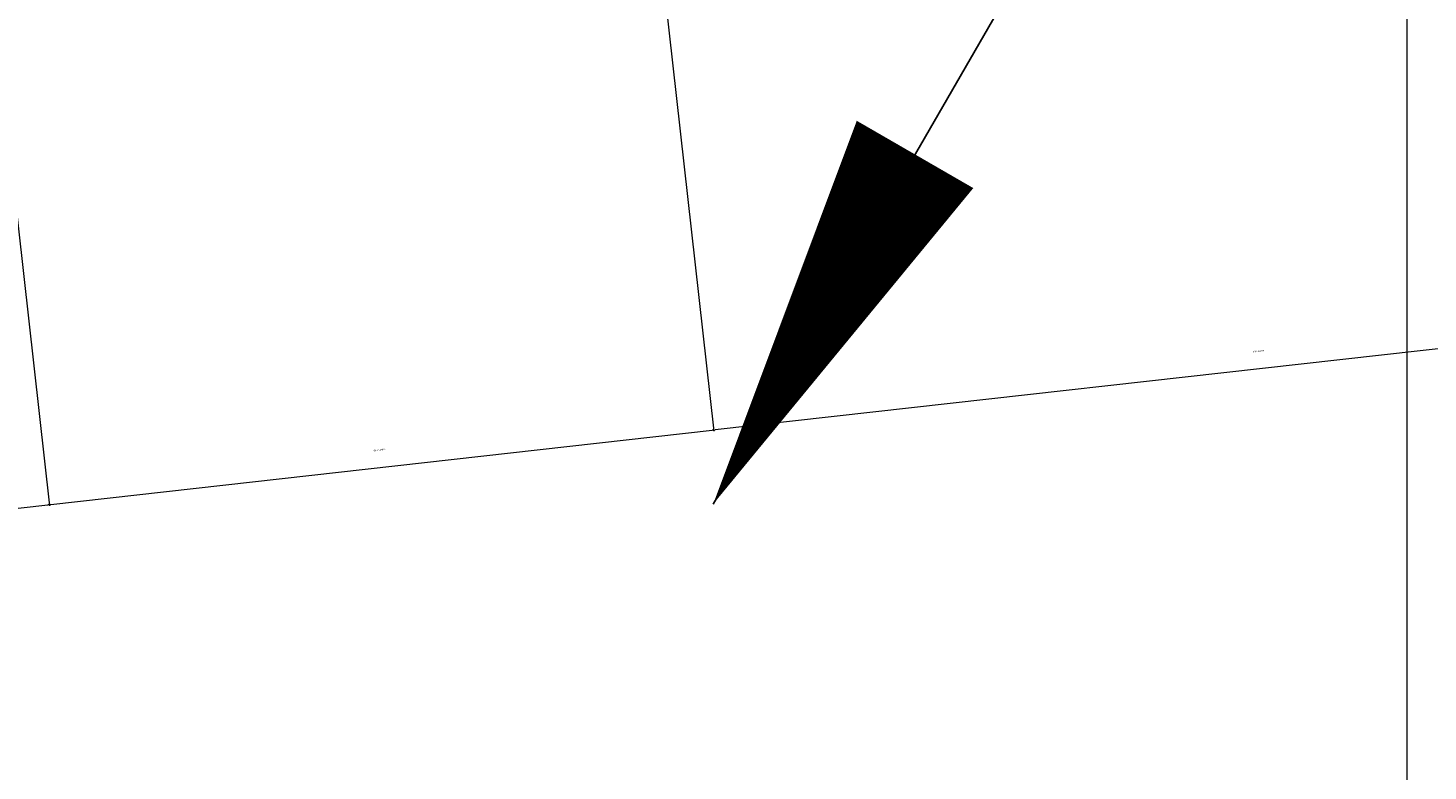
# Model space of a CAD drawing. Header units: millimetres. Extents: x -38031 to 110605, y -30229 to 92226.
# Tile 166 of 256: x 78560 to 80641, y 6958 to 8062. Entities that reach past the tile are written whole.
import ezdxf

# ---------------------------------------------------------------- set-up
doc = ezdxf.new("R2010")
doc.units = ezdxf.units.MM
doc.header["$LTSCALE"] = 50
doc.linetypes.add('STYLE_07', pattern=[1.875, 0.625, -0.20828, 0.625, -0.20836, 0.06943, -0.13893])
for name, color, linetype, lineweight in [('00 ALGEMEEN', 7, 'Continuous', 15), ('koppenmaten', 163, 'Continuous', 15), ('stramien', 1, 'Continuous', 15)]:
    doc.layers.add(name, color=color, linetype=linetype, lineweight=lineweight)
for name, color, linetype in [('AL$1A---_ALGEMEEN', 8, 'Continuous'), ('AT$1A---_TEKST025', 8, 'Continuous'), ('BOUWKUNDIG', 8, 'Continuous'), ('EL6121--', 3, 'Continuous')]:
    doc.layers.add(name, color=color, linetype=linetype)
doc.styles.add('Arial', font='ARIAL.TTF')
doc.dimstyles.new('VyA', dxfattribs={"dimtxt": 2.272868, "dimasz": 2.120801, "dimexe": 1.5, "dimexo": 1.59, "dimgap": 0.5, "dimtad": 1, "dimdec": 0, "dimzin": 11, "dimtxsty": 'Arial', "dimblk": 'VW_SLASH', "dimcen": 0, "dimdle": 1, "dimazin": 0, "dimtfac": 0.8, "dimtdec": 0, "dimtix": 1, "dimtmove": 0, "dimatfit": 0, "dimldrblk": 'VW_FILLEDARROW', "dimfxl": 0, "dimfrac": 2, "dimtolj": 1, "dimtzin": 11, "dimarcsym": 0})

# ---------------------------------------------------------------- blocks, each defined once
blk = doc.blocks.new('E00170')
at = {"color": 0, "linetype": 'Continuous'}
blk.add_line((0, 0), (-5, -8.66), dxfattribs=at)
blk.add_lwpolyline([(-5, -8.66, 0, 1, 0), (-3.5, -6.062, 1, 1, 0)], format="xyseb", dxfattribs=at)
blk = doc.blocks.new('VW_SLASH')
at = {"layer": 'AL$1A---_ALGEMEEN', "color": 0, "linetype": 'ByBlock', "lineweight": -2}
blk.add_line((0, 0), (-1, 0), dxfattribs=at)
at = {"layer": 'AL$1A---_ALGEMEEN', "color": 0, "linetype": 'ByBlock', "lineweight": 5}
blk.add_line((0.5, 0.5), (-0.5, -0.5), dxfattribs=at)
blk = doc.blocks.new('*D1081')
at = {"layer": 'koppenmaten', "color": 0, "lineweight": -2}
for p, q in [((-8746, -414), (-8746, -1464.8)), ((-9739.5, -533.9), (-9739.5, -1464.8)), ((-9737.4, -1463.3), (-8748.1, -1463.3))]:
    blk.add_line(p, q, dxfattribs=at)
at = {"layer": 'koppenmaten', "color": 0, "lineweight": -2, "xscale": 2.12080078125, "yscale": 2.12080078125, "zscale": 2.12080078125, "rotation": 180}
blk.add_blockref('VW_SLASH', (-9739.5, -1463.3), dxfattribs=at)
at = {"layer": 'koppenmaten', "color": 0, "lineweight": -2, "xscale": 2.12080078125, "yscale": 2.12080078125, "zscale": 2.12080078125}
blk.add_blockref('VW_SLASH', (-8746, -1463.3), dxfattribs=at)
at = {"layer": 'AT$1A---_TEKST025', "insert": (-9242.7, -1437.1), "char_height": 2.273, "attachment_point": 5, "style": 'Arial'}
blk.add_mtext('\\A1;8K-V=49675', dxfattribs=at)
blk = doc.blocks.new('VW_FILLEDARROW')
at = {"layer": 'AL$1A---_ALGEMEEN', "color": 0, "lineweight": -2}
blk.add_solid([(0, 0), (0.47, 0.47), (0.47, -0.47)], dxfattribs=at)
blk = doc.blocks.new('*D1082')
at = {"layer": 'koppenmaten', "color": 0, "lineweight": -2}
for p, q in [((-12895.5, -464), (-12895.5, -1464.8)), ((-9739.5, -599), (-9739.5, -1464.8)), ((-12893.4, -1463.3), (-9741.6, -1463.3))]:
    blk.add_line(p, q, dxfattribs=at)
at = {"layer": 'koppenmaten', "color": 0, "lineweight": -2, "xscale": 2.12080078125, "yscale": 2.12080078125, "zscale": 2.12080078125, "rotation": 180}
blk.add_blockref('VW_SLASH', (-12895.5, -1463.3), dxfattribs=at)
at = {"layer": 'koppenmaten', "color": 0, "lineweight": -2, "xscale": 2.12080078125, "yscale": 2.12080078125, "zscale": 2.12080078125}
blk.add_blockref('VW_SLASH', (-9739.5, -1463.3), dxfattribs=at)
at = {"layer": 'AT$1A---_TEKST025', "insert": (-11317.5, -1437.1), "char_height": 2.273, "attachment_point": 5, "style": 'Arial'}
blk.add_mtext('\\A1;25K+V=157800', dxfattribs=at)
blk = doc.blocks.new('*D1097')
at = {"layer": 'koppenmaten', "color": 0, "lineweight": -2}
for p, q in [((-7110, -207.8), (-7110, -1464.8)), ((-8746, -459.4), (-8746, -1464.8)), ((-7112.1, -1463.3), (-8743.9, -1463.3))]:
    blk.add_line(p, q, dxfattribs=at)
at = {"layer": 'koppenmaten', "color": 0, "lineweight": -2, "xscale": 2.12080078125, "yscale": 2.12080078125, "zscale": 2.12080078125, "rotation": 180}
blk.add_blockref('VW_SLASH', (-8746, -1463.3), dxfattribs=at)
at = {"layer": 'koppenmaten', "color": 0, "lineweight": -2, "xscale": 2.12080078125, "yscale": 2.12080078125, "zscale": 2.12080078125}
blk.add_blockref('VW_SLASH', (-7110, -1463.3), dxfattribs=at)
at = {"layer": 'AT$1A---_TEKST025', "insert": (-7928, -1437.1), "char_height": 2.273, "attachment_point": 5, "style": 'Arial'}
blk.add_mtext('\\A1;13K=81800', dxfattribs=at)
blk = doc.blocks.new('metselwerk zo gevel 1e verd')
at = {"layer": 'koppenmaten', "color": 8}
for base, p1, p2, override, picture, middle in [((-8746, -1463.28595), (-7110, -206.17312), (-8746, -457.82735), {"dimtxt": 2.272868, "dimgap": 25, "dimlfac": 50, "dimpost": '13K=<>', "dimtxsty": 'Arial', "dimtmove": 2}, '*D1097', (-7928, -1437.12471)), ((-8746, -1463.28595), (-9739.5, -532.32735), (-8746, -412.44536), {"dimtxt": 2.272868, "dimgap": 25, "dimdec": 1, "dimlfac": 50, "dimpost": '8K-V=<>', "dimtxsty": 'Arial', "dimtmove": 2}, '*D1081', (-9242.75, -1437.12548)), ((-9739.5, -1463.28595), (-12895.5, -462.44536), (-9739.5, -597.44536), {"dimtxt": 2.272868, "dimgap": 25, "dimlfac": 50, "dimpost": '25K+V=<>', "dimtxsty": 'Arial', "dimtmove": 2}, '*D1082', (-11317.5, -1437.12548))]:
    dim = blk.add_linear_dim(base=base, p1=p1, p2=p2, dimstyle='VyA', override=override, dxfattribs=at)
    dim.commit()
    dim.dimension.update_dxf_attribs({"geometry": picture, "text_midpoint": middle})
blk = doc.blocks.new('200254 W 211 30-06-2008')
at = {"layer": 'stramien', "linetype": 'STYLE_07', "ltscale": 50}
blk.add_line((20646.949, 2737.405), (20646.949, 3316.405), dxfattribs=at)
at = {"layer": '00 ALGEMEEN', "color": 0, "xscale": 0.02, "yscale": 0.02, "zscale": 0.02, "rotation": 6.40755072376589}
blk.add_blockref('metselwerk zo gevel 1e verd', (20796.892, 3213.846), dxfattribs=at)

msp = doc.modelspace()

# ---------------------------------------------------------------- block references
at = {"layer": 'BOUWKUNDIG', "xscale": 50, "yscale": 50, "zscale": 50}
msp.add_blockref('200254 W 211 30-06-2008', (-951737.5, -150797.3), dxfattribs=at)

# ---------------------------------------------------------------- next in the draw order: block references
at = {"layer": 'EL6121--', "xscale": 200, "yscale": 200, "zscale": 200}
msp.add_blockref('E00170', (80578.3, 9086.9), dxfattribs=at)

doc.saveas('drawing.dxf')
